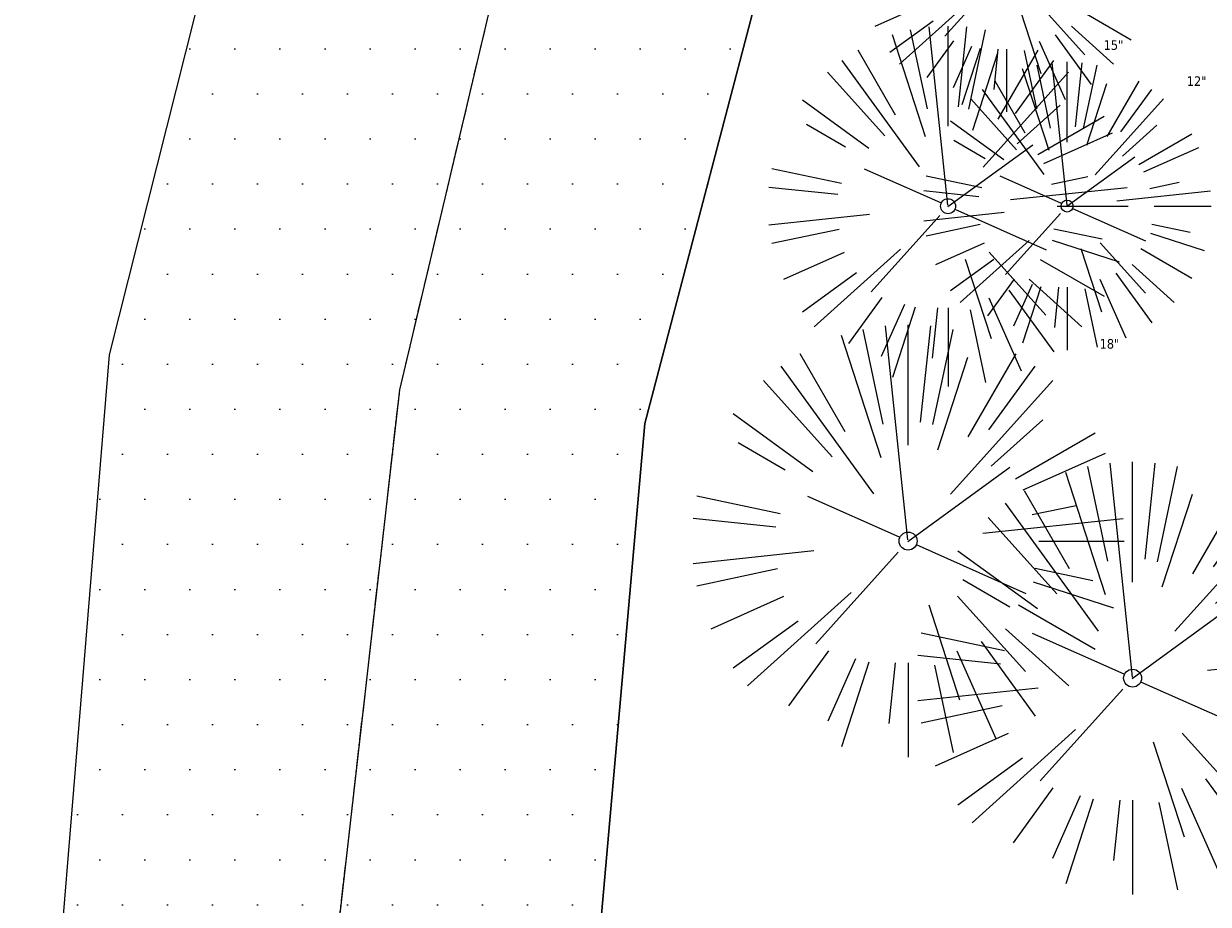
# Model space of a CAD drawing. Header units: feet. Extents: x 1134296 to 1140710, y 647902 to 651315.
# Tile 4 of 256: x 1134632 to 1134682, y 648051 to 648087. Entities that reach past the tile are written whole.
import ezdxf

# ---------------------------------------------------------------- set-up
doc = ezdxf.new("R2010")
doc.units = ezdxf.units.FT
doc.header["$MEASUREMENT"] = 0
doc.linetypes.add('CENTER2', pattern=[1.125, 0.75, -0.125, 0.125, -0.125])
doc.layers.add('G-XREF', color=7, linetype='Continuous')
doc.layers.add('V-PVMT-ASPH', color=111, linetype='Continuous')
doc.layers.add('V-PVMT-CNTR', color=8, linetype='Continuous', lineweight=5, plot=False)
for name, color, linetype, lineweight in [('V-PVMT-HTCH-ASPH', 8, 'Continuous', 13), ('V-SITE-VEGE', 8, 'Continuous', 18), ('V-SITE-VEGE-TEXT', 8, 'Continuous', 18)]:
    doc.layers.add(name, color=color, linetype=linetype, lineweight=lineweight)
doc.styles.add('SEI-Dim & Leader', font='tahoma.ttf')

# ---------------------------------------------------------------- blocks, each defined once
blk = doc.blocks.new('V-SITE-VEGE-Coniferious Tree 2')
at = {"color": 0, "linetype": 'ByBlock'}
for p, q in [((-0.0003, 0.0026), (-0.0523, 0.4973)), ((0, 0.2219), (0, 0.5)), ((0.0289, 0.2753), (0.0522, 0.4973)), ((-0.0626, 0.1926), (-0.1545, 0.4755)), ((-0.0575, 0.2704), (-0.104, 0.4891)), ((0.0572, 0.2693), (0.1039, 0.4891)), ((-0.146, 0.2528), (-0.25, 0.433)), ((0.0685, 0.211), (0.1382, 0.4256)), ((0.1391, 0.2411), (0.25, 0.433)), ((-0.0791, 0.1089), (-0.2939, 0.4045)), ((0.1869, 0.2573), (0.2939, 0.4045)), ((-0.1757, 0.1951), (-0.3346, 0.3716)), ((0.0978, 0.1086), (0.3345, 0.3716)), ((-0.2201, 0.1599), (-0.4046, 0.2939)), ((0.192, 0.1729), (0.3116, 0.2806)), ((0.2488, 0.1436), (0.433, 0.25)), ((-0.2844, 0.1642), (-0.3931, 0.227)), ((0.2659, 0.1184), (0.4568, 0.2034)), ((-0.0009, -0.0007), (0.235, 0.1707)), ((-0.2961, 0.0629), (-0.4891, 0.1039)), ((-0.0199, 0.0089), (-0.2319, 0.1032)), ((0.2873, 0.0611), (0.3885, 0.0826)), ((-0.306, 0.0322), (-0.4973, 0.0523)), ((0.1731, 0.0182), (0.4972, 0.0523)), ((0.3025, 0), (0.5, 0)), ((-0.2183, -0.0229), (-0.4973, -0.0523)), ((-0.023, -0.0255), (-0.2138, -0.2374)), ((0.0185, -0.0083), (0.272, -0.1211)), ((-0.3022, -0.0642), (-0.4891, -0.1039)), ((0.2936, -0.0624), (0.4274, -0.0908)), ((0.2891, -0.094), (0.4755, -0.1545)), ((-0.2881, -0.1283), (-0.4568, -0.2034)), ((-0.132, -0.1189), (-0.3716, -0.3346)), ((0.1144, -0.1271), (0.2718, -0.3019)), ((0.0478, -0.1473), (0.1192, -0.3671)), ((0.2555, -0.1475), (0.433, -0.25)), ((-0.2545, -0.1849), (-0.4046, -0.2939)), ((0.2254, -0.2029), (0.3716, -0.3346)), ((0.1689, -0.2325), (0.2939, -0.4045)), ((-0.1843, -0.2536), (-0.2767, -0.3808)), ((-0.1214, -0.2725), (-0.1856, -0.4168)), ((0.1131, -0.2541), (0.2033, -0.4568)), ((-0.091, -0.2799), (-0.1545, -0.4755)), ((-0.0297, -0.2818), (-0.0443, -0.4216)), ((0, -0.2818), (0, -0.5)), ((0.061, -0.2873), (0.1039, -0.4891))]:
    blk.add_line(p, q, dxfattribs=at)
blk.add_circle((0, 0), 0.0208)
blk = doc.blocks.new('C_XBASE-PACTOLA_02403811')
at = {"layer": 'V-PVMT-HTCH-ASPH', "transparency": 33554483}
h = blk.add_hatch(dxfattribs=at)
h.set_pattern_fill('DOTS', color=256, scale=30)
h.paths.add_polyline_path([(1134641.989, 648097.174), (1134663.753, 648091.336), (1134658.324, 648070.649), (1134654.64, 648028.989), (1134661.365, 647978.877), (1134671.767, 647938.631), (1134663.719, 647927.171), (1134653.315, 647924.656), (1134641.003, 647975.687), (1134632.452, 648030.066), (1134636.031, 648073.517)])
at = {"layer": 'V-PVMT-ASPH', "flags": 128}
for points in [[(1134653.315, 647924.656), (1134641.003, 647975.687), (1134632.452, 648030.066), (1134636.031, 648073.517), (1134641.989, 648097.174)], [(1134653.315, 647924.656), (1134641.003, 647975.687), (1134632.452, 648030.066), (1134636.031, 648073.517), (1134641.989, 648097.174)], [(1134671.767, 647938.631), (1134661.365, 647978.877), (1134654.64, 648028.989), (1134658.324, 648070.649), (1134663.753, 648091.336)]]:
    blk.add_lwpolyline(points, dxfattribs=at)
blk.add_lwpolyline([(1134641.989, 648097.174), (1134663.753, 648091.336), (1134658.324, 648070.649), (1134654.64, 648028.989), (1134661.365, 647978.877), (1134671.767, 647938.631), (1134663.719, 647927.171), (1134653.315, 647924.656), (1134641.003, 647975.687), (1134632.452, 648030.066), (1134636.031, 648073.517)], close=True, dxfattribs=at)
at = {"layer": 'V-PVMT-CNTR', "lineweight": 5, "flags": 128}
blk.add_lwpolyline([(1134663.719, 647927.171), (1134650.248, 647977.04), (1134643.309, 648029.895), (1134648.116, 648072.06), (1134653.339, 648094.129)], dxfattribs=at)
at = {"layer": 'V-PVMT-CNTR', "linetype": 'CENTER2', "lineweight": 5, "flags": 128}
blk.add_lwpolyline([(1134663.719, 647927.171), (1134650.248, 647977.04), (1134643.309, 648029.895), (1134648.116, 648072.06), (1134653.339, 648094.129)], dxfattribs=at)
at = {"layer": 'V-SITE-VEGE', "xscale": 11.99985504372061, "yscale": 11.99985504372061, "zscale": 11.99985504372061, "rotation": 8.537736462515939e-07}
for p in [(1134673.383, 648089.622), (1134675.908, 648079.705)]:
    blk.add_blockref('V-SITE-VEGE-Coniferious Tree 2', p, dxfattribs=at)
at = {"layer": 'V-SITE-VEGE'}
for p, xscale, yscale, zscale in [((1134670.95, 648079.699), 14.99981880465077, 14.99981880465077, 14.99981880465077), ((1134669.286, 648065.762), 17.99978256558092, 17.99978256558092, 17.99978256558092), ((1134678.636, 648060.057), 17.99978256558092, 17.99978256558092, 17.99978256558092)]:
    blk.add_blockref('V-SITE-VEGE-Coniferious Tree 2', p, dxfattribs=dict(at, xscale=xscale, yscale=yscale, zscale=zscale))
at = {"layer": 'V-SITE-VEGE-TEXT', "char_height": 0.4, "attachment_point": 7, "style": 'SEI-Dim & Leader'}
for s, insert in [('15"', (1134677.429, 648086.199)), ('12"', (1134680.892, 648084.705)), ('18"', (1134677.261, 648073.762))]:
    blk.add_mtext(s, dxfattribs=dict(at, insert=insert))

msp = doc.modelspace()

# ---------------------------------------------------------------- block references
at = {"layer": 'G-XREF'}
msp.add_blockref('C_XBASE-PACTOLA_02403811', (0, 0), dxfattribs=at)

doc.saveas('drawing.dxf')
